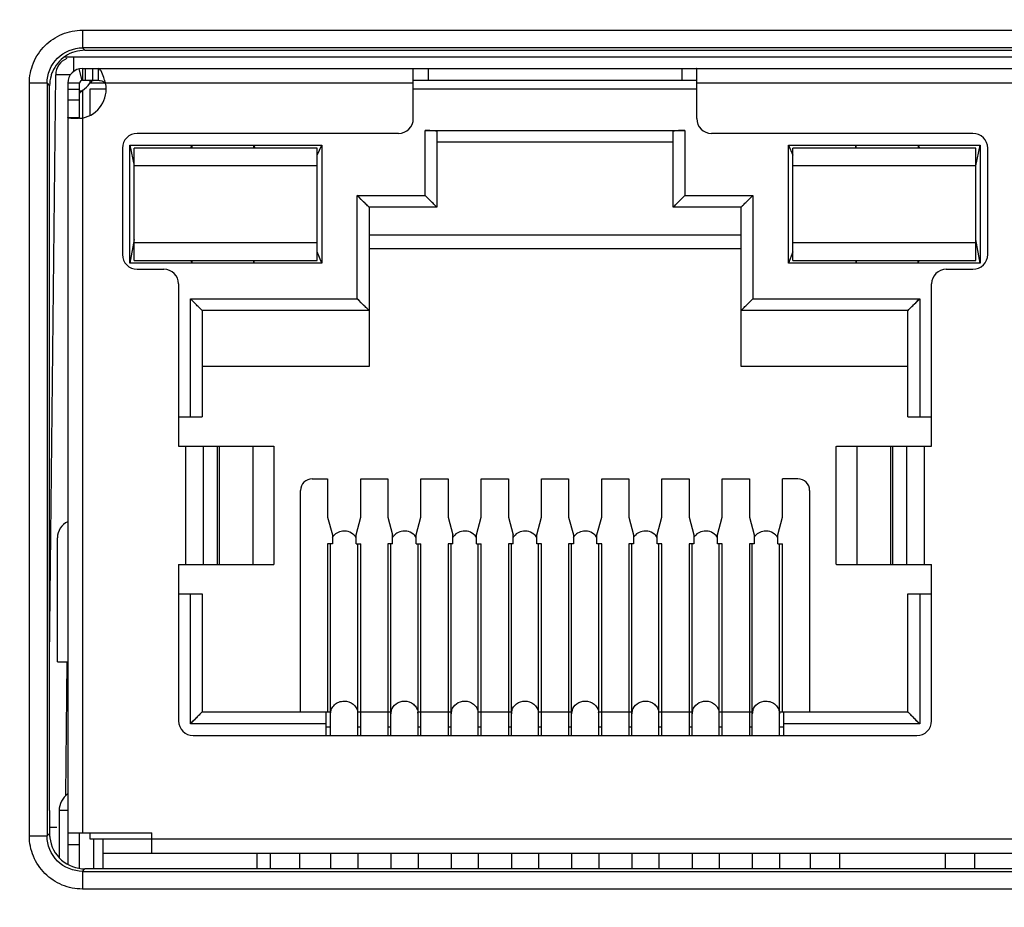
# Model space of a CAD drawing. Header units: millimetres. Extents: x 0 to 776, y 0 to 509.
# Tile 6 of 100: x 191 to 207, y 79 to 94. Entities that reach past the tile are written whole.
import ezdxf

# ---------------------------------------------------------------- set-up
doc = ezdxf.new("R2010")
doc.units = ezdxf.units.MM
for name, color, linetype in [('DM', 4, 'Continuous'), ('INTFCLR_10259_16', 179, 'Continuous'), ('INTFCLR_10259_1_18', 179, 'Continuous'), ('INTFCLR_10259_1_19', 179, 'Continuous'), ('SLD-0', 179, 'Continuous')]:
    doc.layers.add(name, color=color, linetype=linetype)
doc.styles.add('SLDTEXTSTYLE0', font='ROMANS', dxfattribs={"width": 0.84})
doc.styles.add('SLDTEXTSTYLE1', font='ROMANS', dxfattribs={"width": 0.97})
doc.dimstyles.new('SLDDIMSTYLE3', dxfattribs={"dimtxt": 3, "dimasz": 3.302, "dimexe": 0, "dimexo": 0.0625, "dimgap": 0.75, "dimtad": 1, "dimrnd": 1e-09, "dimzin": 4, "dimdsep": 46, "dimtxsty": 'SLDTEXTSTYLE0', "dimblk1": 'NONE', "dimblk2": 'NONE', "dimsah": 1, "dimcen": 0, "dimadec": 0, "dimazin": 1, "dimtfac": 1, "dimtmove": 0, "dimatfit": 3, "dimldrblk": 'NONE', "dimfxl": 1, "dimfrac": 2, "dimtolj": 1, "dimtzin": 12, "dimarcsym": 0})

# ---------------------------------------------------------------- blocks, each defined once
blk = doc.blocks.new('_D_11')
at = {"layer": 'DM', "color": 7}
for p, q in [((304.146, 252.341), (304.146, 262.341)), ((299.146, 257.341), (309.146, 257.341)), ((313.707, 244.121), (308.102, 251.872)), ((330.337, 244.121), (313.707, 244.121))]:
    blk.add_line(p, q, dxfattribs=at)
blk.add_arc((304.146, 257.341), 4.25, 299.1309, 305.9889, dxfattribs=at)
blk.add_solid([(308.44, 252.116), (307.764, 251.627), (306.637, 253.897)], dxfattribs=at)
at = {"layer": 'DM', "color": 7, "char_height": 3, "attachment_point": 1, "style": 'SLDTEXTSTYLE1'}
for s, insert in [('%%c', (319.197, 248.441)), ('2-', (313.514, 248.441)), ('8.50', (323.314, 248.441))]:
    blk.add_mtext(s, dxfattribs=dict(at, insert=insert))
blk = doc.blocks.new('_None')
blk = doc.blocks.new('_D_21')
at = {"layer": 'DM', "color": 7}
for p, q in [((594.08, 192.373), (610.623, 192.373)), ((610.623, 192.373), (618.441, 188.565)), ((623.836, 180.938), (623.836, 190.938)), ((618.836, 185.938), (628.836, 185.938))]:
    blk.add_line(p, q, dxfattribs=at)
blk.add_solid([(618.259, 188.191), (618.624, 188.94), (620.689, 187.471)], dxfattribs=at)
at = {"layer": 'DM', "color": 7, "char_height": 3, "attachment_point": 1, "style": 'SLDTEXTSTYLE1'}
for s, insert in [('%%c', (598.526, 196.693)), ('7.00', (602.643, 196.693)), ('4-', (592.843, 196.693))]:
    blk.add_mtext(s, dxfattribs=dict(at, insert=insert))

msp = doc.modelspace()

# ---------------------------------------------------------------- linework, layer by layer
at = {"layer": 'INTFCLR_10259_16', "color": 7, "linetype": 'Continuous'}
for p, q in [((194.774, 80.04), (194.774, 80.298)), ((195.274, 80.04), (195.274, 80.298))]:
    msp.add_line(p, q, dxfattribs=at)
at = {"layer": 'INTFCLR_10259_1_18', "color": 7, "linetype": 'Continuous'}
for p, q in [((206.204, 80.04), (206.204, 80.298)), ((206.704, 80.04), (206.704, 80.298))]:
    msp.add_line(p, q, dxfattribs=at)
at = {"layer": 'INTFCLR_10259_1_19', "color": 7, "linetype": 'Continuous'}
for p, q in [((191.719, 93.248), (191.719, 92.802)), ((191.994, 93.248), (191.719, 93.248)), ((201.994, 93.248), (197.194, 93.248)), ((197.394, 91.448), (197.394, 92.548)), ((197.394, 92.548), (201.794, 92.548)), ((197.594, 92.533), (197.594, 91.248)), ((201.594, 91.248), (201.594, 92.533)), ((201.794, 92.548), (201.794, 91.448)), ((192.394, 90.298), (192.394, 92.298)), ((192.394, 92.298), (192.469, 91.951)), ((192.394, 92.298), (195.644, 92.298)), ((192.469, 90.348), (192.469, 92.248)), ((195.569, 92.248), (192.469, 92.248)), ((193.425, 92.248), (193.444, 92.298)), ((193.444, 92.298), (193.444, 92.248)), ((194.494, 92.248), (194.494, 92.298)), ((194.494, 92.298), (194.509, 92.248)), ((195.569, 92.131), (195.644, 92.298)), ((195.569, 90.348), (195.569, 92.248)), ((195.644, 92.298), (195.644, 90.298)), ((201.594, 92.348), (197.594, 92.348)), ((203.544, 90.298), (203.544, 92.298)), ((203.544, 92.298), (203.619, 92.131)), ((203.544, 92.298), (206.794, 92.298)), ((203.619, 90.348), (203.619, 92.248)), ((206.719, 92.248), (203.619, 92.248)), ((204.679, 92.248), (204.694, 92.298)), ((204.694, 92.248), (204.694, 92.298)), ((205.744, 92.298), (205.744, 92.248)), ((205.744, 92.298), (205.762, 92.248)), ((206.719, 91.951), (206.794, 92.298)), ((206.719, 90.348), (206.719, 92.248)), ((206.794, 92.298), (206.794, 90.298)), ((195.569, 91.948), (192.469, 91.948)), ((206.719, 91.948), (203.619, 91.948)), ((196.244, 89.698), (196.244, 91.448)), ((196.269, 91.423), (196.244, 91.448)), ((196.444, 91.248), (196.244, 91.448)), ((196.244, 91.448), (197.394, 91.448)), ((196.313, 91.379), (196.269, 91.423)), ((196.331, 91.36), (196.313, 91.379)), ((196.347, 91.344), (196.331, 91.36)), ((197.419, 91.422), (197.394, 91.448)), ((197.594, 91.248), (197.394, 91.448)), ((197.463, 91.378), (197.419, 91.422)), ((197.481, 91.36), (197.463, 91.378)), ((197.497, 91.344), (197.481, 91.36)), ((201.594, 91.248), (201.794, 91.448)), ((201.69, 91.344), (201.706, 91.36)), ((201.706, 91.36), (201.724, 91.379)), ((201.724, 91.379), (201.768, 91.423)), ((201.768, 91.423), (201.794, 91.448)), ((201.794, 91.448), (202.944, 91.448)), ((202.744, 91.248), (202.944, 91.448)), ((202.84, 91.344), (202.856, 91.36)), ((202.856, 91.36), (202.875, 91.378)), ((202.875, 91.378), (202.919, 91.422)), ((202.919, 91.422), (202.944, 91.448)), ((202.944, 91.448), (202.944, 89.698)), ((196.362, 91.329), (196.347, 91.344)), ((196.378, 91.314), (196.362, 91.329)), ((196.392, 91.299), (196.378, 91.314)), ((196.405, 91.286), (196.392, 91.299)), ((196.417, 91.274), (196.405, 91.286)), ((196.427, 91.264), (196.417, 91.274)), ((196.44, 91.252), (196.427, 91.264)), ((196.443, 91.249), (196.44, 91.252)), ((196.444, 91.248), (196.443, 91.249)), ((196.444, 91.248), (196.444, 88.548)), ((197.594, 91.248), (196.444, 91.248)), ((197.512, 91.329), (197.497, 91.344)), ((197.528, 91.314), (197.512, 91.329)), ((197.542, 91.299), (197.528, 91.314)), ((197.555, 91.286), (197.542, 91.299)), ((197.567, 91.275), (197.555, 91.286)), ((197.577, 91.265), (197.567, 91.275)), ((197.585, 91.257), (197.577, 91.265)), ((197.59, 91.251), (197.585, 91.257)), ((197.593, 91.248), (197.59, 91.251)), ((197.594, 91.248), (197.593, 91.248)), ((201.594, 91.249), (201.597, 91.252)), ((201.594, 91.248), (201.594, 91.249)), ((202.744, 91.248), (201.594, 91.248)), ((201.597, 91.252), (201.603, 91.257)), ((201.603, 91.257), (201.611, 91.264)), ((201.611, 91.264), (201.621, 91.274)), ((201.621, 91.274), (201.632, 91.286)), ((201.632, 91.286), (201.645, 91.299)), ((201.645, 91.299), (201.66, 91.314)), ((201.66, 91.314), (201.675, 91.329)), ((201.675, 91.329), (201.69, 91.344)), ((202.744, 88.548), (202.744, 91.248)), ((202.744, 91.248), (202.745, 91.248)), ((202.745, 91.248), (202.748, 91.251)), ((202.748, 91.251), (202.76, 91.265)), ((202.76, 91.265), (202.77, 91.275)), ((202.77, 91.275), (202.782, 91.286)), ((202.782, 91.286), (202.795, 91.299)), ((202.795, 91.299), (202.81, 91.314)), ((202.81, 91.314), (202.825, 91.329)), ((202.825, 91.329), (202.84, 91.344)), ((192.469, 90.701), (192.394, 90.298)), ((206.794, 90.298), (206.719, 90.701)), ((192.469, 90.648), (195.569, 90.648)), ((196.444, 90.548), (202.744, 90.548)), ((203.619, 90.648), (206.719, 90.648)), ((195.644, 90.298), (195.569, 90.492)), ((203.619, 90.492), (203.544, 90.298)), ((195.644, 90.298), (192.394, 90.298)), ((192.469, 90.348), (195.569, 90.348)), ((193.428, 90.348), (193.444, 90.298)), ((193.444, 90.348), (193.444, 90.298)), ((194.494, 90.298), (194.494, 90.348)), ((194.494, 90.298), (194.506, 90.348)), ((206.794, 90.298), (203.544, 90.298)), ((203.619, 90.348), (206.719, 90.348)), ((204.681, 90.348), (204.694, 90.298)), ((204.694, 90.348), (204.694, 90.298)), ((205.744, 90.298), (205.744, 90.348)), ((205.744, 90.298), (205.759, 90.348)), ((193.419, 87.698), (193.419, 89.698)), ((193.444, 89.673), (193.419, 89.698)), ((193.619, 89.498), (193.419, 89.698)), ((193.419, 89.698), (196.244, 89.698)), ((196.269, 89.672), (196.244, 89.698)), ((196.444, 89.498), (196.244, 89.698)), ((202.744, 89.498), (202.944, 89.698)), ((202.918, 89.673), (202.944, 89.698)), ((202.944, 89.698), (205.769, 89.698)), ((205.569, 89.498), (205.769, 89.698)), ((205.744, 89.672), (205.769, 89.698)), ((205.769, 89.698), (205.769, 87.698)), ((193.488, 89.629), (193.444, 89.673)), ((193.506, 89.61), (193.488, 89.629)), ((193.522, 89.594), (193.506, 89.61)), ((193.537, 89.579), (193.522, 89.594)), ((193.553, 89.564), (193.537, 89.579)), ((193.567, 89.549), (193.553, 89.564)), ((193.58, 89.536), (193.567, 89.549)), ((193.592, 89.524), (193.58, 89.536)), ((193.602, 89.514), (193.592, 89.524)), ((196.313, 89.628), (196.269, 89.672)), ((196.331, 89.61), (196.313, 89.628)), ((196.347, 89.594), (196.331, 89.61)), ((196.362, 89.579), (196.347, 89.594)), ((196.378, 89.564), (196.362, 89.579)), ((196.392, 89.549), (196.378, 89.564)), ((196.405, 89.536), (196.392, 89.549)), ((196.417, 89.525), (196.405, 89.536)), ((196.427, 89.515), (196.417, 89.525)), ((202.761, 89.514), (202.771, 89.524)), ((202.771, 89.524), (202.782, 89.536)), ((202.782, 89.536), (202.795, 89.549)), ((202.795, 89.549), (202.81, 89.564)), ((202.81, 89.564), (202.825, 89.579)), ((202.825, 89.579), (202.84, 89.594)), ((202.84, 89.594), (202.856, 89.61)), ((202.856, 89.61), (202.874, 89.629)), ((202.874, 89.629), (202.918, 89.673)), ((205.585, 89.515), (205.595, 89.525)), ((205.595, 89.525), (205.607, 89.536)), ((205.607, 89.536), (205.62, 89.549)), ((205.62, 89.549), (205.635, 89.564)), ((205.635, 89.564), (205.65, 89.579)), ((205.65, 89.579), (205.665, 89.594)), ((205.665, 89.594), (205.681, 89.61)), ((205.681, 89.61), (205.7, 89.628)), ((205.7, 89.628), (205.744, 89.672)), ((193.615, 89.502), (193.602, 89.514)), ((193.618, 89.499), (193.615, 89.502)), ((193.619, 89.498), (193.618, 89.499)), ((193.619, 89.498), (193.619, 87.698)), ((196.444, 89.498), (193.619, 89.498)), ((196.435, 89.507), (196.427, 89.515)), ((196.44, 89.501), (196.435, 89.507)), ((196.443, 89.498), (196.44, 89.501)), ((196.444, 89.498), (196.443, 89.498)), ((202.744, 89.499), (202.747, 89.502)), ((202.744, 89.498), (202.744, 89.499)), ((205.569, 89.498), (202.744, 89.498)), ((202.747, 89.502), (202.753, 89.507)), ((202.753, 89.507), (202.761, 89.514)), ((205.569, 87.698), (205.569, 89.498)), ((205.569, 89.498), (205.57, 89.498)), ((205.57, 89.498), (205.573, 89.501)), ((205.573, 89.501), (205.585, 89.515)), ((196.444, 88.548), (193.619, 88.548)), ((205.569, 88.548), (202.744, 88.548)), ((193.219, 87.698), (193.619, 87.698)), ((205.569, 87.698), (205.969, 87.698)), ((195.484, 86.648), (195.744, 86.648)), ((195.744, 86.648), (195.744, 85.998)), ((196.304, 85.998), (196.304, 86.648)), ((196.304, 86.648), (196.764, 86.648)), ((196.764, 86.648), (196.764, 85.998)), ((197.324, 85.998), (197.324, 86.648)), ((197.324, 86.648), (197.784, 86.648)), ((197.784, 86.648), (197.784, 85.998)), ((198.344, 85.998), (198.344, 86.648)), ((198.344, 86.648), (198.804, 86.648)), ((198.804, 86.648), (198.804, 85.998)), ((199.364, 85.998), (199.364, 86.648)), ((199.364, 86.648), (199.824, 86.648)), ((199.824, 86.648), (199.824, 85.998)), ((200.384, 85.998), (200.384, 86.648)), ((200.384, 86.648), (200.844, 86.648)), ((200.844, 86.648), (200.844, 85.998)), ((201.404, 85.998), (201.404, 86.648)), ((201.404, 86.648), (201.864, 86.648)), ((201.864, 86.648), (201.864, 85.998)), ((202.424, 85.998), (202.424, 86.648)), ((202.424, 86.648), (202.884, 86.648)), ((202.884, 86.648), (202.884, 85.998)), ((203.444, 85.998), (203.444, 86.648)), ((203.704, 86.648), (203.444, 86.648)), ((195.284, 82.698), (195.284, 86.448)), ((203.904, 86.448), (203.904, 82.698)), ((195.744, 85.998), (195.824, 85.698)), ((196.224, 85.698), (196.304, 85.998)), ((196.764, 85.998), (196.844, 85.698)), ((197.244, 85.698), (197.324, 85.998)), ((197.784, 85.998), (197.864, 85.698)), ((198.264, 85.698), (198.344, 85.998)), ((198.804, 85.998), (198.884, 85.698)), ((199.284, 85.698), (199.364, 85.998)), ((199.824, 85.998), (199.904, 85.698)), ((200.304, 85.698), (200.384, 85.998)), ((200.844, 85.998), (200.924, 85.698)), ((201.324, 85.698), (201.404, 85.998)), ((201.864, 85.998), (201.944, 85.698)), ((202.344, 85.698), (202.424, 85.998)), ((202.884, 85.998), (202.964, 85.698)), ((203.364, 85.698), (203.444, 85.998)), ((195.824, 85.698), (195.824, 85.548)), ((196.224, 85.548), (196.224, 85.698)), ((196.844, 85.548), (196.844, 85.698)), ((197.244, 85.548), (197.244, 85.698)), ((197.864, 85.548), (197.864, 85.698)), ((198.264, 85.548), (198.264, 85.698)), ((198.884, 85.548), (198.884, 85.698)), ((199.284, 85.548), (199.284, 85.698)), ((199.904, 85.698), (199.904, 85.548)), ((200.304, 85.548), (200.304, 85.698)), ((200.924, 85.698), (200.924, 85.548)), ((201.324, 85.548), (201.324, 85.698)), ((201.944, 85.698), (201.944, 85.548)), ((202.344, 85.548), (202.344, 85.698)), ((202.964, 85.698), (202.964, 85.548)), ((203.364, 85.548), (203.364, 85.698)), ((195.744, 85.548), (195.744, 82.698)), ((195.824, 85.548), (195.744, 85.548)), ((195.794, 82.298), (195.794, 85.548)), ((196.224, 85.548), (196.304, 85.548)), ((196.254, 82.298), (196.254, 85.548)), ((196.304, 82.298), (196.304, 85.548)), ((196.764, 85.548), (196.764, 82.298)), ((196.844, 85.548), (196.764, 85.548)), ((196.814, 82.298), (196.814, 85.548)), ((197.244, 85.548), (197.324, 85.548)), ((197.274, 82.298), (197.274, 85.548)), ((197.324, 82.298), (197.324, 85.548)), ((197.784, 85.548), (197.784, 82.298)), ((197.864, 85.548), (197.784, 85.548)), ((197.834, 82.298), (197.834, 85.548)), ((198.264, 85.548), (198.344, 85.548)), ((198.294, 82.298), (198.294, 85.548)), ((198.344, 82.298), (198.344, 85.548)), ((198.804, 85.548), (198.804, 82.298)), ((198.884, 85.548), (198.804, 85.548)), ((198.854, 82.298), (198.854, 85.548)), ((199.364, 85.548), (199.284, 85.548)), ((199.314, 82.298), (199.314, 85.548)), ((199.364, 82.298), (199.364, 85.548)), ((199.824, 85.548), (199.824, 82.298)), ((199.904, 85.548), (199.824, 85.548)), ((199.874, 82.298), (199.874, 85.548)), ((200.384, 85.548), (200.304, 85.548)), ((200.334, 82.298), (200.334, 85.548)), ((200.384, 82.298), (200.384, 85.548)), ((200.844, 85.548), (200.844, 82.298)), ((200.924, 85.548), (200.844, 85.548)), ((200.894, 82.298), (200.894, 85.548)), ((201.404, 85.548), (201.324, 85.548)), ((201.354, 82.298), (201.354, 85.548)), ((201.404, 82.298), (201.404, 85.548)), ((201.864, 85.548), (201.864, 82.298)), ((201.944, 85.548), (201.864, 85.548)), ((201.914, 82.298), (201.914, 85.548)), ((202.424, 85.548), (202.344, 85.548)), ((202.374, 82.298), (202.374, 85.548)), ((202.424, 82.298), (202.424, 85.548)), ((202.884, 85.548), (202.884, 82.298)), ((202.964, 85.548), (202.884, 85.548)), ((202.934, 82.298), (202.934, 85.548)), ((203.364, 85.548), (203.444, 85.548)), ((203.394, 82.298), (203.394, 85.548)), ((203.444, 82.698), (203.444, 85.548)), ((193.219, 84.698), (193.619, 84.698)), ((193.419, 82.498), (193.419, 84.698)), ((193.619, 84.698), (193.619, 82.698)), ((205.569, 82.698), (205.569, 84.698)), ((205.569, 84.698), (205.969, 84.698)), ((205.769, 84.698), (205.769, 82.498)), ((193.619, 82.698), (193.419, 82.498)), ((193.615, 82.694), (193.602, 82.681)), ((193.618, 82.697), (193.615, 82.694)), ((193.619, 82.698), (193.618, 82.697)), ((193.619, 82.698), (195.794, 82.698)), ((195.719, 82.298), (195.719, 82.698)), ((196.254, 82.698), (196.814, 82.698)), ((197.274, 82.698), (197.834, 82.698)), ((198.294, 82.698), (198.854, 82.698)), ((199.314, 82.698), (199.874, 82.698)), ((200.334, 82.698), (200.894, 82.698)), ((201.354, 82.698), (201.914, 82.698)), ((202.374, 82.698), (202.934, 82.698)), ((203.394, 82.698), (205.569, 82.698)), ((203.469, 82.298), (203.469, 82.698)), ((205.569, 82.698), (205.769, 82.498)), ((205.569, 82.698), (205.569, 82.697)), ((205.569, 82.697), (205.572, 82.694)), ((205.572, 82.694), (205.586, 82.681)), ((193.444, 82.523), (193.419, 82.498)), ((193.488, 82.567), (193.444, 82.523)), ((193.506, 82.585), (193.488, 82.567)), ((193.522, 82.601), (193.506, 82.585)), ((193.537, 82.616), (193.522, 82.601)), ((193.553, 82.632), (193.537, 82.616)), ((193.567, 82.646), (193.553, 82.632)), ((193.58, 82.659), (193.567, 82.646)), ((193.592, 82.671), (193.58, 82.659)), ((193.602, 82.681), (193.592, 82.671)), ((205.586, 82.681), (205.596, 82.671)), ((205.596, 82.671), (205.607, 82.659)), ((205.607, 82.659), (205.62, 82.646)), ((205.62, 82.646), (205.635, 82.632)), ((205.635, 82.632), (205.65, 82.616)), ((205.65, 82.616), (205.665, 82.601)), ((205.665, 82.601), (205.681, 82.585)), ((205.681, 82.585), (205.699, 82.567)), ((205.699, 82.567), (205.743, 82.523)), ((205.743, 82.523), (205.769, 82.498)), ((195.719, 82.498), (193.419, 82.498)), ((195.719, 82.447), (195.794, 82.447)), ((196.254, 82.447), (196.304, 82.447)), ((196.764, 82.447), (196.814, 82.447)), ((197.274, 82.447), (197.324, 82.447)), ((197.784, 82.447), (197.834, 82.447)), ((198.294, 82.447), (198.344, 82.447)), ((198.804, 82.447), (198.854, 82.447)), ((199.314, 82.447), (199.364, 82.447)), ((199.824, 82.447), (199.874, 82.447)), ((200.334, 82.447), (200.384, 82.447)), ((200.844, 82.447), (200.894, 82.447)), ((201.354, 82.447), (201.404, 82.447)), ((201.864, 82.447), (201.914, 82.447)), ((202.374, 82.447), (202.424, 82.447)), ((202.884, 82.447), (202.934, 82.447)), ((203.394, 82.447), (203.469, 82.447)), ((205.769, 82.498), (203.469, 82.498)), ((191.719, 80.648), (191.719, 80.548)), ((191.719, 80.548), (192.769, 80.548)), ((191.944, 80.04), (191.944, 80.548)), ((192.769, 80.298), (191.944, 80.298)), ((194.544, 80.298), (194.544, 80.04)), ((195.794, 80.298), (195.794, 80.04)), ((196.254, 80.298), (196.254, 80.04)), ((196.814, 80.298), (196.814, 80.04)), ((197.274, 80.298), (197.274, 80.04)), ((197.834, 80.298), (197.834, 80.04)), ((198.294, 80.298), (198.294, 80.04)), ((198.854, 80.298), (198.854, 80.04)), ((199.314, 80.298), (199.314, 80.04)), ((199.874, 80.298), (199.874, 80.04)), ((200.334, 80.298), (200.334, 80.04)), ((200.894, 80.298), (200.894, 80.04)), ((201.354, 80.298), (201.354, 80.04)), ((201.914, 80.298), (201.914, 80.04)), ((202.374, 80.298), (202.374, 80.04)), ((202.934, 80.298), (202.934, 80.04)), ((203.394, 80.298), (203.394, 80.04))]:
    msp.add_line(p, q, dxfattribs=at)
for centre, radius, start, end in [((195.484, 86.448), 0.2, 90, 180), ((203.704, 86.448), 0.2, 0, 90), ((196.006, 85.543), 0.214, 141.6755, 148.7656), ((197.026, 85.543), 0.214, 141.6755, 148.7656), ((198.046, 85.543), 0.214, 141.6755, 148.7656), ((199.066, 85.543), 0.214, 141.6755, 148.7656), ((200.086, 85.543), 0.214, 141.6755, 148.7656), ((201.106, 85.543), 0.214, 141.6755, 148.7656), ((202.126, 85.543), 0.214, 141.6755, 148.7656), ((203.146, 85.543), 0.214, 141.6755, 148.7656), ((196.052, 82.666), 0.202, 0.0178, 7.8494), ((197.018, 82.666), 0.204, 164.0735, 179.9213), ((197.072, 82.666), 0.202, 0.0178, 7.8494), ((198.038, 82.666), 0.204, 164.0735, 179.9213), ((198.092, 82.666), 0.202, 0.0178, 7.8494), ((199.058, 82.666), 0.204, 164.0735, 179.9213), ((199.112, 82.666), 0.202, 0.0178, 7.8494), ((200.078, 82.666), 0.204, 164.0735, 179.9213), ((200.132, 82.666), 0.202, 0.0178, 7.8494), ((201.098, 82.666), 0.204, 164.0735, 179.9213), ((201.152, 82.666), 0.202, 0.0178, 7.8494), ((202.118, 82.666), 0.204, 164.0735, 179.9213), ((202.172, 82.666), 0.202, 0.0178, 7.8494), ((203.138, 82.666), 0.204, 164.0735, 179.9213)]:
    msp.add_arc(centre, radius, start, end, dxfattribs=at)
for centre, start_param, end_param in [((197.394, 92.533), 0, 1.570796), ((201.794, 92.533), 1.570796, 3.141593)]:
    msp.add_ellipse(centre, major_axis=(0.2, 0), ratio=0.075472, start_param=start_param, end_param=end_param, dxfattribs=at)
for points, knots in [([(196.024, 85.763), (195.988, 85.763), (195.917, 85.748), (195.86, 85.703), (195.839, 85.676)], [0, 0, 0, 0, 0.505511, 1, 1, 1, 1]), ([(196.172, 85.712), (196.141, 85.737), (196.09, 85.759), (196.037, 85.763), (196.024, 85.763)], [0, 0, 0, 0, 0.746448, 1, 1, 1, 1]), ([(197.044, 85.763), (197.008, 85.763), (196.937, 85.748), (196.88, 85.703), (196.859, 85.676)], [0, 0, 0, 0, 0.505511, 1, 1, 1, 1]), ([(197.192, 85.712), (197.161, 85.737), (197.11, 85.759), (197.057, 85.763), (197.044, 85.763)], [0, 0, 0, 0, 0.746448, 1, 1, 1, 1]), ([(198.064, 85.763), (198.028, 85.763), (197.957, 85.748), (197.9, 85.703), (197.879, 85.676)], [0, 0, 0, 0, 0.505511, 1, 1, 1, 1]), ([(198.212, 85.712), (198.181, 85.737), (198.13, 85.759), (198.077, 85.763), (198.064, 85.763)], [0, 0, 0, 0, 0.746448, 1, 1, 1, 1]), ([(199.084, 85.763), (199.048, 85.763), (198.977, 85.748), (198.92, 85.703), (198.899, 85.676)], [0, 0, 0, 0, 0.505511, 1, 1, 1, 1]), ([(199.232, 85.712), (199.201, 85.737), (199.15, 85.759), (199.097, 85.763), (199.084, 85.763)], [0, 0, 0, 0, 0.746448, 1, 1, 1, 1]), ([(200.104, 85.763), (200.068, 85.763), (199.997, 85.748), (199.94, 85.703), (199.919, 85.676)], [0, 0, 0, 0, 0.505511, 1, 1, 1, 1]), ([(200.252, 85.712), (200.221, 85.737), (200.17, 85.759), (200.117, 85.763), (200.104, 85.763)], [0, 0, 0, 0, 0.746448, 1, 1, 1, 1]), ([(201.124, 85.763), (201.088, 85.763), (201.017, 85.748), (200.96, 85.703), (200.939, 85.676)], [0, 0, 0, 0, 0.505511, 1, 1, 1, 1]), ([(201.272, 85.712), (201.241, 85.737), (201.19, 85.759), (201.137, 85.763), (201.124, 85.763)], [0, 0, 0, 0, 0.746448, 1, 1, 1, 1]), ([(202.144, 85.763), (202.108, 85.763), (202.037, 85.748), (201.98, 85.703), (201.959, 85.676)], [0, 0, 0, 0, 0.505511, 1, 1, 1, 1]), ([(202.292, 85.712), (202.261, 85.737), (202.21, 85.759), (202.157, 85.763), (202.144, 85.763)], [0, 0, 0, 0, 0.746448, 1, 1, 1, 1]), ([(203.164, 85.763), (203.128, 85.763), (203.057, 85.748), (203, 85.703), (202.979, 85.676)], [0, 0, 0, 0, 0.505511, 1, 1, 1, 1]), ([(203.312, 85.712), (203.281, 85.737), (203.23, 85.759), (203.177, 85.763), (203.164, 85.763)], [0, 0, 0, 0, 0.746448, 1, 1, 1, 1]), ([(195.794, 82.666), (195.794, 82.695), (195.806, 82.752), (195.858, 82.824), (195.934, 82.871), (195.994, 82.882), (196.024, 82.882)], [0, 0, 0, 0, 0.242527, 0.489497, 0.742619, 1, 1, 1, 1]), ([(196.024, 82.882), (196.077, 82.882), (196.161, 82.853), (196.231, 82.771), (196.248, 82.72), (196.252, 82.694)], [0, 0, 0, 0, 0.50612, 0.755452, 1, 1, 1, 1]), ([(196.821, 82.722), (196.834, 82.768), (196.896, 82.852), (196.995, 82.882), (197.044, 82.882)], [0, 0, 0, 0, 0.490615, 1, 1, 1, 1]), ([(197.044, 82.882), (197.097, 82.882), (197.181, 82.853), (197.251, 82.771), (197.268, 82.72), (197.272, 82.694)], [0, 0, 0, 0, 0.50612, 0.755452, 1, 1, 1, 1]), ([(197.841, 82.722), (197.854, 82.768), (197.916, 82.852), (198.015, 82.882), (198.064, 82.882)], [0, 0, 0, 0, 0.490615, 1, 1, 1, 1]), ([(198.064, 82.882), (198.117, 82.882), (198.201, 82.853), (198.271, 82.771), (198.288, 82.72), (198.292, 82.694)], [0, 0, 0, 0, 0.50612, 0.755452, 1, 1, 1, 1]), ([(198.861, 82.722), (198.874, 82.768), (198.936, 82.852), (199.035, 82.882), (199.084, 82.882)], [0, 0, 0, 0, 0.490615, 1, 1, 1, 1]), ([(199.084, 82.882), (199.137, 82.882), (199.221, 82.853), (199.291, 82.771), (199.308, 82.72), (199.312, 82.694)], [0, 0, 0, 0, 0.50612, 0.755452, 1, 1, 1, 1]), ([(199.881, 82.722), (199.894, 82.768), (199.956, 82.852), (200.055, 82.882), (200.104, 82.882)], [0, 0, 0, 0, 0.490615, 1, 1, 1, 1]), ([(200.104, 82.882), (200.157, 82.882), (200.241, 82.853), (200.311, 82.771), (200.328, 82.72), (200.332, 82.694)], [0, 0, 0, 0, 0.50612, 0.755452, 1, 1, 1, 1]), ([(200.901, 82.722), (200.914, 82.768), (200.976, 82.852), (201.075, 82.882), (201.124, 82.882)], [0, 0, 0, 0, 0.490615, 1, 1, 1, 1]), ([(201.124, 82.882), (201.177, 82.882), (201.261, 82.853), (201.331, 82.771), (201.348, 82.72), (201.352, 82.694)], [0, 0, 0, 0, 0.50612, 0.755452, 1, 1, 1, 1]), ([(201.921, 82.722), (201.934, 82.768), (201.996, 82.852), (202.095, 82.882), (202.144, 82.882)], [0, 0, 0, 0, 0.490615, 1, 1, 1, 1]), ([(202.144, 82.882), (202.197, 82.882), (202.281, 82.853), (202.351, 82.771), (202.368, 82.72), (202.372, 82.694)], [0, 0, 0, 0, 0.50612, 0.755452, 1, 1, 1, 1]), ([(202.941, 82.722), (202.954, 82.768), (203.016, 82.852), (203.115, 82.882), (203.164, 82.882)], [0, 0, 0, 0, 0.490615, 1, 1, 1, 1]), ([(203.164, 82.882), (203.193, 82.882), (203.253, 82.871), (203.33, 82.824), (203.381, 82.752), (203.394, 82.695), (203.394, 82.666)], [0, 0, 0, 0, 0.257381, 0.510503, 0.757473, 1, 1, 1, 1])]:
    msp.add_open_spline(points, degree=3, knots=knots, dxfattribs=at)
for points in [[(196.224, 85.654), (196.21, 85.676), (196.192, 85.696), (196.172, 85.712)], [(197.244, 85.654), (197.23, 85.676), (197.212, 85.696), (197.192, 85.712)], [(198.264, 85.654), (198.25, 85.676), (198.232, 85.696), (198.212, 85.712)], [(199.284, 85.654), (199.27, 85.676), (199.252, 85.696), (199.232, 85.712)], [(200.304, 85.654), (200.29, 85.676), (200.272, 85.696), (200.252, 85.712)], [(201.324, 85.654), (201.31, 85.676), (201.292, 85.696), (201.272, 85.712)], [(202.344, 85.654), (202.33, 85.676), (202.312, 85.696), (202.292, 85.712)], [(203.364, 85.654), (203.35, 85.676), (203.332, 85.696), (203.312, 85.712)]]:
    msp.add_open_spline(points, degree=3, dxfattribs=at)
at = {"layer": 'SLD-0', "color": 7, "linetype": 'Continuous'}
for p, q in [((191.593, 94.247), (191.593, 93.948)), ((191.593, 94.247), (254.844, 94.247)), ((191.635, 93.906), (191.593, 93.948)), ((254.844, 93.948), (191.593, 93.948)), ((191.635, 93.906), (254.802, 93.906)), ((255.157, 93.789), (191.28, 93.789)), ((191.44, 93.789), (191.44, 93.545)), ((191.531, 93.59), (191.581, 93.396)), ((191.594, 93.598), (191.594, 93.398)), ((191.594, 93.598), (254.794, 93.598)), ((191.644, 93.398), (191.644, 93.598)), ((191.76, 93.598), (191.76, 93.398)), ((191.864, 93.398), (191.864, 93.598)), ((197.194, 92.748), (197.194, 93.591)), ((197.444, 93.598), (197.444, 93.398)), ((201.744, 93.398), (201.744, 93.598)), ((201.994, 92.748), (201.994, 93.591)), ((191.037, 83.623), (191.141, 93.492)), ((191.363, 93.493), (191.326, 93.493)), ((191.39, 93.492), (191.363, 93.493)), ((191.594, 93.398), (191.643, 93.398)), ((191.644, 93.398), (191.864, 93.398)), ((197.196, 93.398), (201.991, 93.398)), ((190.694, 80.597), (190.694, 93.348)), ((190.994, 93.348), (190.694, 93.348)), ((190.994, 93.348), (190.994, 80.597)), ((190.994, 93.348), (191.037, 93.304)), ((191.037, 81.027), (191.037, 93.218)), ((191.344, 93.348), (191.344, 80.116)), ((191.544, 93.348), (191.344, 93.348)), ((191.344, 93.248), (191.544, 93.248)), ((191.544, 92.758), (191.544, 93.348)), ((191.544, 93.218), (191.561, 93.221)), ((191.561, 93.221), (191.594, 93.226)), ((191.594, 93.226), (191.594, 92.766)), ((197.194, 93.348), (191.716, 93.348)), ((212.944, 93.348), (201.994, 93.348)), ((191.544, 93.06), (191.344, 93.06)), ((191.344, 92.766), (191.544, 92.766)), ((191.594, 92.758), (191.594, 80.648)), ((196.944, 92.498), (192.519, 92.498)), ((206.669, 92.498), (202.244, 92.498)), ((192.269, 92.248), (192.269, 90.448)), ((206.919, 90.448), (206.919, 92.248)), ((202.744, 90.776), (196.444, 90.776)), ((192.519, 90.198), (192.969, 90.198)), ((206.219, 90.198), (206.669, 90.198)), ((193.219, 89.948), (193.219, 87.198)), ((205.969, 87.198), (205.969, 89.948)), ((193.219, 87.198), (194.83, 87.198)), ((193.342, 85.198), (193.342, 87.198)), ((193.637, 87.198), (193.637, 85.198)), ((193.881, 85.198), (193.881, 87.198)), ((193.909, 87.198), (193.909, 85.198)), ((194.483, 85.198), (194.483, 87.198)), ((204.358, 87.198), (205.969, 87.198)), ((204.704, 87.198), (204.704, 85.198)), ((205.279, 85.198), (205.279, 87.198)), ((205.306, 87.198), (205.306, 85.198)), ((205.55, 85.198), (205.55, 87.198)), ((205.845, 87.198), (205.845, 85.198)), ((194.835, 87.187), (194.835, 85.208)), ((204.352, 85.208), (204.352, 87.187)), ((191.168, 83.548), (191.168, 85.648)), ((193.219, 85.198), (193.219, 82.548)), ((193.219, 85.198), (194.83, 85.198)), ((204.358, 85.198), (205.969, 85.198)), ((205.969, 82.548), (205.969, 85.198)), ((191.168, 83.548), (191.344, 83.548)), ((191.313, 81.286), (191.336, 83.548)), ((193.469, 82.298), (205.719, 82.298)), ((191.197, 81.028), (191.197, 80.231)), ((191.344, 81.028), (191.197, 81.028)), ((191.036, 80.748), (191.157, 80.748)), ((190.694, 80.597), (190.994, 80.597)), ((191.036, 80.64), (191.001, 80.605)), ((191.344, 80.648), (192.769, 80.648)), ((191.544, 80.047), (191.544, 80.648)), ((191.779, 80.548), (191.779, 80.04)), ((192.769, 80.298), (192.769, 80.648)), ((192.769, 80.548), (253.669, 80.548)), ((191.544, 80.448), (191.344, 80.448)), ((253.669, 80.298), (192.769, 80.298)), ((203.914, 80.298), (203.914, 80.04)), ((204.414, 80.04), (204.414, 80.298)), ((191.593, 79.998), (191.635, 80.04)), ((254.802, 80.04), (191.635, 80.04)), ((191.593, 79.998), (191.593, 79.698)), ((191.593, 79.998), (254.844, 79.998)), ((254.844, 79.698), (191.593, 79.698))]:
    msp.add_line(p, q, dxfattribs=at)
for centre, radius, start, end in [((191.44, 93.489), 0.3, 112.3393, 179.4), ((191.594, 93.348), 0.25, 90, 180), ((191.594, 93.348), 0.05, 90, 180), ((207.91, 90.781), 16.397, 170.8171, 170.9943), ((189.298, 92.574), 2.794, 17.1466, 18.1142), ((182.899, 90.598), 9.492, 16.838, 17.1542), ((158.585, 93.217), 32.452, 0.002, 0.1542), ((192.548, 92.018), 1.54, 128.3162, 128.7331), ((191.494, 93.248), 0.5, 281.537, 11.537), ((191.379, 93.563), 0.4, 302.5295, 327.4125), ((191.427, 94.843), 2.092, 273.1909, 274.5663), ((196.944, 92.748), 0.25, 270, 0), ((202.244, 92.748), 0.25, 180, 270), ((192.519, 92.248), 0.25, 90, 180), ((206.669, 92.248), 0.25, 0, 90), ((192.519, 90.448), 0.25, 180, 270), ((206.669, 90.448), 0.25, 270, 0), ((192.969, 89.948), 0.25, 0, 90), ((206.219, 89.948), 0.25, 90, 180), ((191.468, 85.648), 0.3, 114.4317, 180), ((193.469, 82.548), 0.25, 180, 270), ((205.719, 82.548), 0.25, 270, 0), ((191.544, 81.028), 0.346, 125.2644, 180), ((191.615, 80.636), 0.58, 179.6814, 186.9861)]:
    msp.add_arc(centre, radius, start, end, dxfattribs=at)
for points, knots in [([(190.694, 93.348), (190.694, 93.465), (190.74, 93.701), (190.941, 94), (191.24, 94.201), (191.476, 94.247), (191.593, 94.247)], [0, 0, 0, 0, 0.25002, 0.499999, 0.749978, 1, 1, 1, 1]), ([(190.994, 93.348), (190.994, 93.501), (191.121, 93.82), (191.44, 93.948), (191.593, 93.948)], [0, 0, 0, 0, 0.500021, 1, 1, 1, 1]), ([(191.635, 93.906), (191.52, 93.906), (191.284, 93.836), (191.128, 93.646), (191.083, 93.54)], [0, 0, 0, 0, 0.500058, 1, 1, 1, 1]), ([(191.083, 93.54), (191.074, 93.519), (191.047, 93.443), (191.037, 93.362), (191.037, 93.304)], [0, 0, 0, 0, 0.282794, 1, 1, 1, 1]), ([(191.954, 93.443), (191.941, 93.481), (191.924, 93.532), (191.892, 93.585), (191.873, 93.598), (191.864, 93.598)], [0, 0, 0, 0, 0.655992, 0.8654, 1, 1, 1, 1]), ([(197.196, 93.598), (197.196, 93.598), (197.193, 93.596), (197.194, 93.593), (197.194, 93.591)], [0, 0, 0, 0, 0.138703, 1, 1, 1, 1]), ([(201.994, 93.591), (201.994, 93.592), (201.993, 93.594), (201.993, 93.598), (201.991, 93.598)], [0, 0, 0, 0, 0.402903, 1, 1, 1, 1]), ([(191.326, 93.493), (191.301, 93.493), (191.265, 93.493), (191.22, 93.493), (191.193, 93.493), (191.172, 93.493), (191.155, 93.493), (191.147, 93.491), (191.141, 93.493), (191.141, 93.492)], [0, 0, 0, 0, 0.407703, 0.580162, 0.726678, 0.844243, 0.929999, 0.982225, 1, 1, 1, 1]), ([(191.716, 93.348), (191.724, 93.359), (191.739, 93.378), (191.76, 93.394), (191.771, 93.397)], [0, 0, 0, 0, 0.565401, 1, 1, 1, 1]), ([(191.864, 93.398), (191.874, 93.398), (191.918, 93.392), (191.955, 93.366), (191.984, 93.348)], [0, 0, 0, 0, 0.229812, 1, 1, 1, 1]), ([(191.544, 93.164), (191.544, 93.168), (191.547, 93.182), (191.562, 93.2), (191.577, 93.212), (191.585, 93.219)], [0, 0, 0, 0, 0.199111, 0.558412, 1, 1, 1, 1]), ([(191.447, 92.751), (191.433, 92.751), (191.407, 92.752), (191.374, 92.755), (191.355, 92.757), (191.344, 92.763), (191.344, 92.766)], [0, 0, 0, 0, 0.40663, 0.715044, 0.910771, 1, 1, 1, 1]), ([(191.544, 92.754), (191.535, 92.754), (191.503, 92.752), (191.471, 92.751), (191.447, 92.751)], [0, 0, 0, 0, 0.266356, 1, 1, 1, 1]), ([(194.83, 87.198), (194.83, 87.197), (194.833, 87.194), (194.835, 87.19), (194.835, 87.187)], [0, 0, 0, 0, 0.294169, 1, 1, 1, 1]), ([(204.352, 87.187), (204.352, 87.19), (204.354, 87.194), (204.357, 87.197), (204.358, 87.198)], [0, 0, 0, 0, 0.705831, 1, 1, 1, 1]), ([(194.835, 85.208), (194.835, 85.205), (194.833, 85.201), (194.83, 85.198), (194.83, 85.198)], [0, 0, 0, 0, 0.705831, 1, 1, 1, 1]), ([(204.358, 85.198), (204.357, 85.198), (204.354, 85.201), (204.352, 85.205), (204.352, 85.208)], [0, 0, 0, 0, 0.294169, 1, 1, 1, 1]), ([(191.037, 81.027), (191.037, 80.994), (191.037, 80.865), (191.036, 80.736), (191.036, 80.64)], [0, 0, 0, 0, 0.252226, 1, 1, 1, 1]), ([(191.593, 79.698), (191.476, 79.698), (191.24, 79.744), (190.941, 79.945), (190.74, 80.244), (190.694, 80.48), (190.694, 80.597)], [0, 0, 0, 0, 0.25002, 0.499999, 0.749978, 1, 1, 1, 1]), ([(191.593, 79.998), (191.44, 79.998), (191.121, 80.125), (190.994, 80.444), (190.994, 80.597)], [0, 0, 0, 0, 0.500021, 1, 1, 1, 1]), ([(191.04, 80.566), (191.057, 80.425), (191.2, 80.147), (191.494, 80.04), (191.635, 80.04)], [0, 0, 0, 0, 0.499758, 1, 1, 1, 1])]:
    msp.add_open_spline(points, degree=3, knots=knots, dxfattribs=at)
msp.add_open_spline([(191.544, 92.761), (191.544, 92.763), (191.544, 92.765), (191.544, 92.766)], degree=3, dxfattribs=at)

# ---------------------------------------------------------------- dimensions: what is measured, and where the dimension line sits
at = {"layer": 'DM', "color": 7}
for p1, text, picture, middle in [((6.489, 5.49), '2-<>', '_D_11', (313.707, 244.121)), ((6.708, 1.999), '4-<>', '_D_21', (610.623, 192.373))]:
    dim = msp.add_diameter_dim_2p(p1=p1, p2=(0, 0), text=text, dimstyle='SLDDIMSTYLE3', dxfattribs=at)
    dim.commit()
    dim.dimension.update_dxf_attribs({"geometry": picture, "text_midpoint": middle, "dimtype": 163})

doc.saveas('drawing.dxf')
